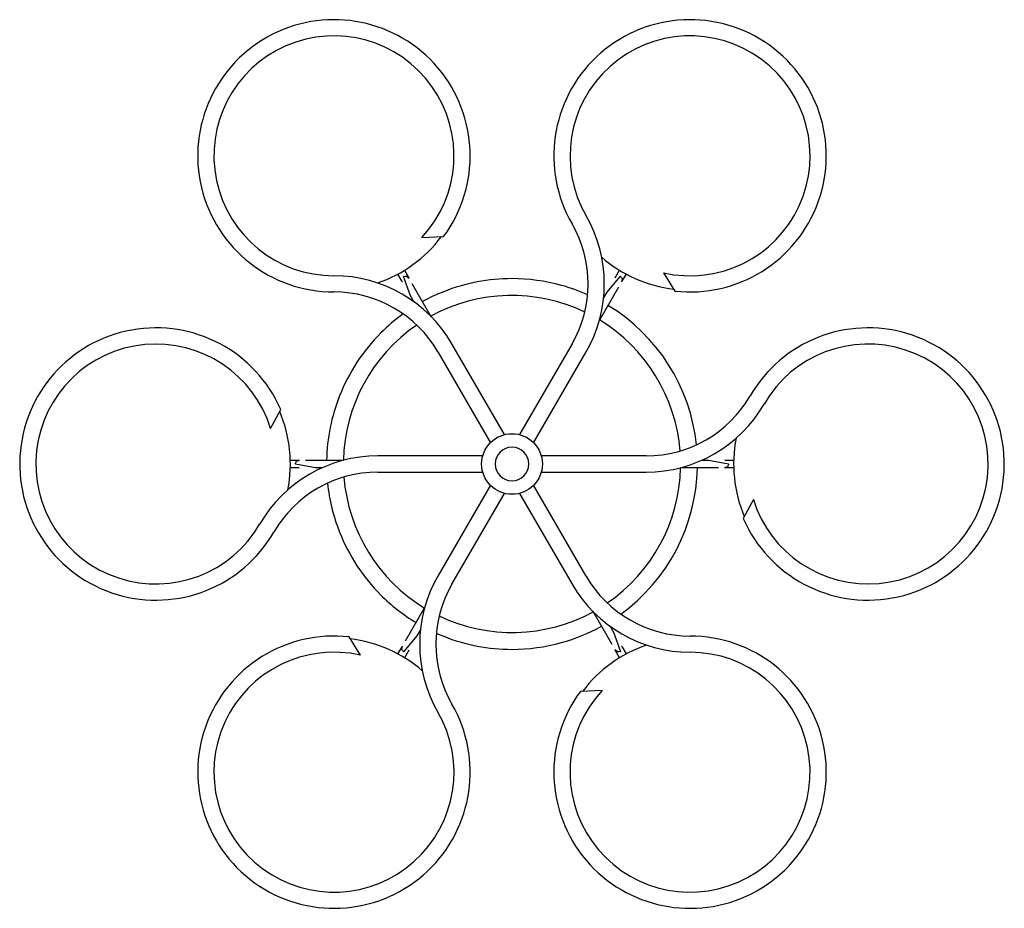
# Model space of a CAD drawing. Extents: x 1137 to 1867, y 0 to 1726.
# Tile 3 of 3: x 1137 to 1867, y 1067 to 1726. Entities that reach past the tile are written whole.
import ezdxf

# ---------------------------------------------------------------- set-up
doc = ezdxf.new("R2010")
doc.units = 0
doc.header["$MEASUREMENT"] = 0
doc.layers.add('MAKE2D$VISIBLE$LINES', color=254, linetype='CONTINUOUS')

msp = doc.modelspace()

# ---------------------------------------------------------------- linework, layer by layer
at = {"layer": 'MAKE2D$VISIBLE$LINES'}
for p, q in [((1435.71, 1564.46), (1451.76, 1565.07)), ((1451.76, 1565.07), (1451.77, 1565.07)), ((1421.13, 1531.68), (1417.89, 1537.29)), ((1422.66, 1540.04), (1425.93, 1534.36)), ((1425.93, 1534.36), (1426.01, 1534.23)), ((1579, 1534.43), (1582.24, 1540.04)), ((1587, 1537.29), (1583.72, 1531.61)), ((1614.68, 1538.19), (1623.23, 1524.6)), ((1428.25, 1530.36), (1442.39, 1505.85)), ((1581.41, 1527.61), (1567.26, 1503.1)), ((1583.72, 1531.62), (1583.64, 1531.48)), ((1623.23, 1524.6), (1623.23, 1524.59)), ((1496.8, 1418.12), (1457.91, 1485.47)), ((1546.98, 1485.47), (1508.09, 1418.12)), ((1447.52, 1479.47), (1486.41, 1412.12)), ((1518.48, 1412.12), (1557.37, 1479.47)), ((1323.48, 1422.61), (1330.98, 1436.81)), ((1330.98, 1436.81), (1330.98, 1436.81)), ((1480.76, 1402.34), (1402.99, 1402.34)), ((1601.9, 1402.34), (1524.13, 1402.34)), ((1338.1, 1399.09), (1344.65, 1399.09)), ((1344.65, 1399.09), (1344.81, 1399.09)), ((1349.28, 1399.09), (1377.58, 1399.09)), ((1660.31, 1399.09), (1666.79, 1399.09)), ((1344.58, 1393.59), (1338.1, 1393.59)), ((1402.99, 1390.34), (1480.76, 1390.34)), ((1524.13, 1390.34), (1601.9, 1390.34)), ((1655.61, 1393.59), (1627.32, 1393.59)), ((1660.24, 1393.59), (1660.08, 1393.59)), ((1666.79, 1393.59), (1660.24, 1393.59)), ((1486.41, 1380.56), (1447.52, 1313.21)), ((1557.37, 1313.21), (1518.49, 1380.56)), ((1457.91, 1307.21), (1496.8, 1374.56)), ((1508.09, 1374.56), (1546.98, 1307.21)), ((1681.41, 1370.07), (1673.91, 1355.86)), ((1673.91, 1355.86), (1673.91, 1355.86)), ((1423.48, 1265.07), (1437.63, 1289.57)), ((1576.65, 1262.32), (1562.5, 1286.82)), ((1381.66, 1268.08), (1381.66, 1268.08)), ((1390.21, 1254.48), (1381.66, 1268.08)), ((1417.89, 1255.39), (1421.17, 1261.06)), ((1421.17, 1261.06), (1421.25, 1261.2)), ((1425.9, 1258.25), (1422.66, 1252.64)), ((1578.96, 1258.31), (1578.88, 1258.45)), ((1582.24, 1252.64), (1578.96, 1258.31)), ((1583.76, 1261), (1587, 1255.39)), ((1569.18, 1228.21), (1553.13, 1227.61)), ((1553.13, 1227.61), (1553.13, 1227.61))]:
    msp.add_line(p, q, dxfattribs=at)
for points in [[(1429.78, 1516.71), (1427.19, 1521.18), (1422.08, 1535.4)], [(1570.35, 1519.46), (1572.94, 1523.93), (1582.69, 1535.47)], [(1361.87, 1393.59), (1356.7, 1393.59), (1341.83, 1396.27)], [(1643.02, 1399.09), (1648.19, 1399.09), (1663.06, 1396.41)], [(1434.54, 1273.22), (1431.95, 1268.74), (1422.2, 1257.21)], [(1575.12, 1275.97), (1577.7, 1271.49), (1582.81, 1257.28)]]:
    msp.add_lwpolyline(points, dxfattribs=at)
for points in [[(1422.2, 1535.47, -0.198912), (1424.29, 1535.69), (1425.99, 1534.24)], [(1582.81, 1535.4, -0.198912), (1584.05, 1533.69), (1583.65, 1531.5)], [(1341.83, 1396.41, -0.198912), (1342.69, 1398.33), (1344.79, 1399.08)], [(1663.06, 1396.27, -0.198912), (1662.2, 1394.34), (1660.1, 1393.6)], [(1422.08, 1257.28, -0.198912), (1420.84, 1258.98), (1421.24, 1261.18)], [(1582.69, 1257.21, -0.198912), (1580.6, 1256.99), (1578.9, 1258.43)]]:
    msp.add_lwpolyline(points, format="xyb", dxfattribs=at)
msp.add_circle((1502.45, 1396.34), 22.5, dxfattribs=at)
for centre, radius, start, end in [((1370.45, 1624.97), 101, 323.62581, 270), ((1634.45, 1624.97), 101, 263.62581, 210), ((1370.45, 1624.97), 89, 317.16824, 270), ((1634.45, 1624.97), 89, 257.16824, 210), ((1469.9, 1529.97), 101, 330, 30), ((1469.9, 1529.97), 89, 330, 30), ((1370.29, 1625.23), 100, 288.95327, 322.96786), ((1634.6, 1625.23), 100, 228.95327, 262.96786), ((1370.45, 1434.97), 101, 30, 90), ((1423.51, 1533.05), 2.75, 120, 121.49315), ((1423.51, 1533.05), 2.75, 118.50685, 120), ((1502.45, 1396.34), 137.5, 90, 111.59816), ((1502.45, 1396.34), 137.5, 74.54924, 90), ((1581.38, 1533.05), 2.76, 150.01152, 151.49088), ((1581.38, 1533.05), 2.75, 60, 61.49315), ((1581.38, 1533.05), 2.75, 58.50685, 60), ((1423.52, 1533.06), 2.76, 210.01152, 211.49088), ((1502.45, 1396.34), 137.5, 65.92679, 74.54924), ((1370.45, 1434.97), 89, 30, 90), ((1502.45, 1396.34), 137.5, 111.59816, 118.85401), ((1502.45, 1396.34), 125, 64.42038, 118.73939), ((1502.45, 1396.34), 137.5, 5.92679, 58.85401), ((1502.45, 1396.34), 137.5, 125.92679, 135), ((1238.45, 1396.34), 101, 23.62581, 330), ((1502.45, 1396.34), 125, 124.42038, 178.73939), ((1502.45, 1396.34), 125, 4.42038, 58.73939), ((1766.45, 1396.34), 101, 203.62581, 150), ((1502.45, 1396.34), 137.5, 135, 158.40184), ((1238.45, 1396.34), 89, 17.16824, 330), ((1766.45, 1396.34), 89, 197.16824, 150), ((1502.45, 1396.34), 137.5, 158.40184, 178.85401), ((1601.9, 1491.34), 89, 270, 330), ((1601.9, 1491.34), 101, 270, 330), ((1238.14, 1396.34), 100, 348.95327, 22.96786), ((1766.75, 1396.34), 100, 168.95327, 202.96786), ((1402.99, 1301.34), 101, 90, 150), ((1502.45, 1396.34), 12.5, 90, 180), ((1502.45, 1396.34), 12.5, 360, 90), ((1344.58, 1396.34), 2.75, 178.50685, 180), ((1344.58, 1396.34), 2.75, 180, 181.49315), ((1502.45, 1396.34), 12.5, 180, 360), ((1660.31, 1396.33), 2.76, 90.01152, 91.49088), ((1660.31, 1396.34), 2.75, 0, 1.49315), ((1660.31, 1396.34), 2.75, 358.50685, 360), ((1402.99, 1301.34), 89, 90, 150), ((1344.58, 1396.35), 2.76, 270.01152, 271.49088), ((1502.45, 1396.34), 125, 304.42038, 358.73939), ((1502.45, 1396.34), 137.5, 305.92679, 358.85401), ((1502.45, 1396.34), 137.5, 185.92679, 201.59816), ((1502.45, 1396.34), 125, 184.42038, 238.73939), ((1502.45, 1396.34), 137.5, 201.59816, 225), ((1534.99, 1262.71), 101, 150, 210), ((1534.99, 1262.71), 89, 150, 210), ((1634.45, 1357.71), 101, 210, 270), ((1634.45, 1357.71), 89, 210, 270), ((1502.45, 1396.34), 137.5, 225, 238.85401), ((1502.45, 1396.34), 125, 244.42038, 298.73939), ((1502.45, 1396.34), 137.5, 245.92679, 248.40184), ((1502.45, 1396.34), 137.5, 285.45076, 298.85401), ((1370.45, 1167.71), 101, 83.62581, 30), ((1370.29, 1167.44), 100, 48.95327, 82.96786), ((1502.45, 1396.34), 137.5, 248.40184, 270), ((1502.45, 1396.34), 137.5, 270, 285.45076), ((1634.45, 1167.71), 101, 143.62581, 90), ((1370.45, 1167.71), 89, 77.16824, 30), ((1423.51, 1259.62), 2.75, 238.50685, 240), ((1423.51, 1259.62), 2.75, 240, 241.49315), ((1423.51, 1259.63), 2.76, 330.01152, 331.49088), ((1634.45, 1167.71), 89, 137.16824, 90), ((1634.6, 1167.44), 100, 108.95327, 142.96786), ((1581.38, 1259.62), 2.75, 298.50685, 300), ((1581.38, 1259.62), 2.75, 300, 301.49315), ((1581.37, 1259.62), 2.76, 30.01152, 31.49088)]:
    msp.add_arc(centre, radius, start, end, dxfattribs=at)

doc.saveas('drawing.dxf')
